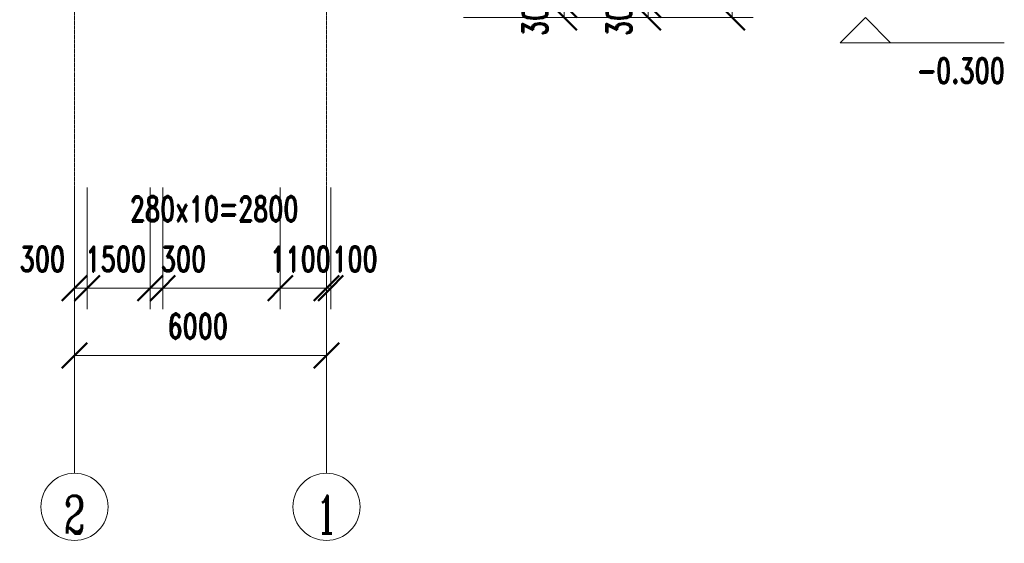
# Model space of a CAD drawing. Header units: millimetres. Extents: x -24014 to 16137, y -12816 to 24416.
# Tile 2 of 15: x -7304 to 16137, y -12816 to -353. Entities that reach past the tile are written whole.
import ezdxf

# ---------------------------------------------------------------- set-up
doc = ezdxf.new("R2010")
doc.units = ezdxf.units.MM
doc.linetypes.add('轴网线', pattern=[22.24, 12.7, -3.18, 3.18, -3.18])
for name, color, linetype, lineweight in [('A-ANNO-DIMS', 211, 'Continuous', 13), ('A-ANNO-DIMS-200', 211, 'Continuous', 13), ('A-FLOR-LEVL', 51, 'Continuous', 13), ('S-GRID', 1, 'Continuous', 13), ('S-GRID-IDEN', 1, 'Continuous', 13)]:
    doc.layers.add(name, color=color, linetype=linetype, lineweight=lineweight)
doc.styles.add('RomanC', font='romanc__.ttf', dxfattribs={"width": 0.65, "height": 900})
doc.styles.add('RomanD', font='romand__.ttf', dxfattribs={"width": 0.7, "height": 600})
doc.dimstyles.new('对角线_-_3mm_RomanD', dxfattribs={"dimscale": 304.8, "dimtxt": 600, "dimasz": 1.968504, "dimexe": 1.64042, "dimexo": 0.0625, "dimgap": 0.656168, "dimtad": 1, "dimdec": 0, "dimzin": 0, "dimdsep": 46, "dimtxsty": 'RomanD', "dimblk1": 'OBLIQUE', "dimblk2": 'OBLIQUE', "dimsah": 1, "dimcen": 0.09, "dimazin": 0, "dimtfac": 1, "dimtdec": 4, "dimtix": 1, "dimtmove": 0, "dimatfit": 3, "dimfxl": 7.874016, "dimfxlon": 1, "dimtvp": 1, "dimtolj": 1, "dimtzin": 0, "dimarcsym": 2})
doc.dimstyles.new('对角线_-_3mm_RomanD_1', dxfattribs={"dimscale": 304.8, "dimtxt": 600, "dimasz": 1.968504, "dimexe": 1.64042, "dimexo": 0.0625, "dimgap": 0.656168, "dimtad": 1, "dimdec": 0, "dimzin": 0, "dimdsep": 46, "dimtxsty": 'RomanD', "dimblk1": 'OBLIQUE', "dimblk2": 'OBLIQUE', "dimsah": 1, "dimcen": 0.09, "dimazin": 0, "dimtfac": 1, "dimtdec": 4, "dimtix": 1, "dimtmove": 2, "dimatfit": 3, "dimfxl": 7.874016, "dimfxlon": 1, "dimtvp": 1, "dimtolj": 1, "dimtzin": 0, "dimarcsym": 2})

# ---------------------------------------------------------------- blocks, each defined once
blk = doc.blocks.new('标高 - 标高标头_下-116213-2-2剖面图')
at = {"layer": 'A-FLOR-LEVL'}
for p, q in [((-20782, -900), (-20182, -300)), ((-19582, -900), (-20182, -300)), ((-19582, -900), (-23490, -900))]:
    blk.add_line(p, q, dxfattribs=at)
blk = doc.blocks.new('轴网 - 宽度系数 0_65-155799-2-2剖面图')
at = {"layer": 'S-GRID-IDEN'}
blk.add_circle((0, -11949), 800, dxfattribs=at)
blk = doc.blocks.new('DIMBLOCK23-2-2剖面图')
at = {"layer": 'A-ANNO-DIMS-200', "lineweight": 50}
for p, q in [((9661, 20400), (9361, 20700)), ((9661, 20400), (9961, 20100)), ((9661, -300), (9361, 0)), ((9661, -300), (9961, -600))]:
    blk.add_line(p, q, dxfattribs=at)
at = {"layer": 'A-ANNO-DIMS-200'}
for p, q in [((7261, 20400), (10161, 20400)), ((9661, 20400), (7261, 20400)), ((9661, -300), (9661, 20400)), ((7261, -300), (10161, -300)), ((9661, -300), (7261, -300))]:
    blk.add_line(p, q, dxfattribs=at)
at = {"layer": 'A-ANNO-DIMS-200', "color": 0, "insert": (8665, 9069), "char_height": 600, "width": 2353.85, "attachment_point": 1, "rotation": 90, "line_spacing_factor": 1.142308, "style": 'RomanD'}
blk.add_mtext('20700', dxfattribs=at)
blk = doc.blocks.new('_Oblique')
at = {"color": 0, "linetype": 'ByBlock', "lineweight": -2}
blk.add_line((-0.5, -0.5), (0.5, 0.5), dxfattribs=at)
blk = doc.blocks.new('DIMBLOCK24-2-2剖面图')
at = {"layer": 'A-ANNO-DIMS-200', "lineweight": 50}
for p, q in [((7661, 0), (7361, 300)), ((7661, 0), (7961, -300)), ((7661, -300), (7361, 0)), ((7661, -300), (7961, -600))]:
    blk.add_line(p, q, dxfattribs=at)
at = {"layer": 'A-ANNO-DIMS-200'}
for p, q in [((5261, 0), (8161, 0)), ((7661, 0), (5261, 0)), ((7661, -300), (7661, 0)), ((5261, -300), (8161, -300)), ((7661, -300), (5261, -300))]:
    blk.add_line(p, q, dxfattribs=at)
at = {"layer": 'A-ANNO-DIMS-200', "color": 0, "insert": (6665, -738), "char_height": 600, "width": 1412.31, "attachment_point": 1, "rotation": 90, "line_spacing_factor": 1.142308, "style": 'RomanD'}
blk.add_mtext('300', dxfattribs=at)
blk = doc.blocks.new('DIMBLOCK31-2-2剖面图')
at = {"layer": 'A-ANNO-DIMS-200', "lineweight": 50}
for p, q in [((5661, 0), (5361, 300)), ((5661, 0), (5961, -300)), ((5661, -300), (5361, 0)), ((5661, -300), (5961, -600))]:
    blk.add_line(p, q, dxfattribs=at)
at = {"layer": 'A-ANNO-DIMS-200'}
for p, q in [((3261, 0), (6161, 0)), ((5661, 0), (3261, 0)), ((5661, -300), (5661, 0)), ((3261, -300), (6161, -300)), ((5661, -300), (3261, -300))]:
    blk.add_line(p, q, dxfattribs=at)
at = {"layer": 'A-ANNO-DIMS-200', "color": 0, "insert": (4665, -738), "char_height": 600, "width": 1412.31, "attachment_point": 1, "rotation": 90, "line_spacing_factor": 1.142308, "style": 'RomanD'}
blk.add_mtext('300', dxfattribs=at)
blk = doc.blocks.new('DIMBLOCK41-2-2剖面图')
at = {"layer": 'A-ANNO-DIMS-200'}
for p, q in [((-6000, -5944), (-6000, -8844)), ((-6000, -8344), (-6000, -5944)), ((0, -5944), (0, -8844)), ((0, -8344), (0, -5944)), ((0, -8344), (-6000, -8344))]:
    blk.add_line(p, q, dxfattribs=at)
at = {"layer": 'A-ANNO-DIMS-200', "lineweight": 50}
for p, q in [((-6000, -8344), (-5700, -8044)), ((0, -8344), (300, -8044)), ((-6000, -8344), (-6300, -8644)), ((0, -8344), (-300, -8644))]:
    blk.add_line(p, q, dxfattribs=at)
at = {"layer": 'A-ANNO-DIMS-200', "color": 0, "insert": (-3785, -7348), "char_height": 600, "width": 1883.08, "attachment_point": 1, "line_spacing_factor": 1.142308, "style": 'RomanD'}
blk.add_mtext('6000', dxfattribs=at)
blk = doc.blocks.new('DIMBLOCK42-2-2剖面图')
at = {"layer": 'A-ANNO-DIMS-200'}
for p, q in [((0, -4344), (0, -7244)), ((0, -6744), (0, -4344)), ((100, -4344), (100, -7244)), ((100, -6744), (100, -4344)), ((100, -6744), (0, -6744))]:
    blk.add_line(p, q, dxfattribs=at)
at = {"layer": 'A-ANNO-DIMS-200', "lineweight": 50}
for p, q in [((0, -6744), (300, -6444)), ((100, -6744), (400, -6444)), ((0, -6744), (-300, -7044)), ((100, -6744), (-200, -7044))]:
    blk.add_line(p, q, dxfattribs=at)
at = {"layer": 'A-ANNO-DIMS-200', "color": 0, "insert": (138, -5748), "char_height": 600, "width": 1412.31, "attachment_point": 1, "line_spacing_factor": 1.142308, "style": 'RomanD'}
blk.add_mtext('100', dxfattribs=at)
blk = doc.blocks.new('DIMBLOCK43-2-2剖面图')
at = {"layer": 'A-ANNO-DIMS-200'}
for p, q in [((-1100, -4344), (-1100, -7244)), ((-1100, -6744), (-1100, -4344)), ((0, -4344), (0, -7244)), ((0, -6744), (0, -4344)), ((0, -6744), (-1100, -6744))]:
    blk.add_line(p, q, dxfattribs=at)
at = {"layer": 'A-ANNO-DIMS-200', "lineweight": 50}
for p, q in [((-1100, -6744), (-800, -6444)), ((0, -6744), (300, -6444)), ((-1100, -6744), (-1400, -7044)), ((0, -6744), (-300, -7044))]:
    blk.add_line(p, q, dxfattribs=at)
at = {"layer": 'A-ANNO-DIMS-200', "color": 0, "insert": (-1335, -5748), "char_height": 600, "width": 1883.08, "attachment_point": 1, "line_spacing_factor": 1.142308, "style": 'RomanD'}
blk.add_mtext('1100', dxfattribs=at)
blk = doc.blocks.new('DIMBLOCK44-2-2剖面图')
at = {"layer": 'A-ANNO-DIMS-200'}
for p, q in [((-3900, -4344), (-3900, -7244)), ((-3900, -6744), (-3900, -4344)), ((-1100, -4344), (-1100, -7244)), ((-1100, -6744), (-1100, -4344)), ((-1100, -6744), (-3900, -6744))]:
    blk.add_line(p, q, dxfattribs=at)
at = {"layer": 'A-ANNO-DIMS-200', "lineweight": 50}
for p, q in [((-3900, -6744), (-3600, -6444)), ((-1100, -6744), (-800, -6444)), ((-3900, -6744), (-4200, -7044)), ((-1100, -6744), (-1400, -7044))]:
    blk.add_line(p, q, dxfattribs=at)
at = {"layer": 'A-ANNO-DIMS-200', "color": 0, "insert": (-4681, -4557), "char_height": 600, "width": 5233.85, "attachment_point": 1, "line_spacing_factor": 1.142308, "style": 'RomanD'}
blk.add_mtext('280x10=2800', dxfattribs=at)
blk = doc.blocks.new('DIMBLOCK45-2-2剖面图')
at = {"layer": 'A-ANNO-DIMS-200'}
for p, q in [((-4200, -4344), (-4200, -7244)), ((-4200, -6744), (-4200, -4344)), ((-3900, -4344), (-3900, -7244)), ((-3900, -6744), (-3900, -4344)), ((-3900, -6744), (-4200, -6744))]:
    blk.add_line(p, q, dxfattribs=at)
at = {"layer": 'A-ANNO-DIMS-200', "lineweight": 50}
for p, q in [((-4200, -6744), (-3900, -6444)), ((-3900, -6744), (-3600, -6444)), ((-4200, -6744), (-4500, -7044)), ((-3900, -6744), (-4200, -7044))]:
    blk.add_line(p, q, dxfattribs=at)
at = {"layer": 'A-ANNO-DIMS-200', "color": 0, "insert": (-3944, -5748), "char_height": 600, "width": 1412.31, "attachment_point": 1, "line_spacing_factor": 1.142308, "style": 'RomanD'}
blk.add_mtext('300', dxfattribs=at)
blk = doc.blocks.new('DIMBLOCK46-2-2剖面图')
at = {"layer": 'A-ANNO-DIMS-200'}
for p, q in [((-5700, -4344), (-5700, -7244)), ((-5700, -6744), (-5700, -4344)), ((-4200, -4344), (-4200, -7244)), ((-4200, -6744), (-4200, -4344)), ((-4200, -6744), (-5700, -6744))]:
    blk.add_line(p, q, dxfattribs=at)
at = {"layer": 'A-ANNO-DIMS-200', "lineweight": 50}
for p, q in [((-5700, -6744), (-5400, -6444)), ((-4200, -6744), (-3900, -6444)), ((-5700, -6744), (-6000, -7044)), ((-4200, -6744), (-4500, -7044))]:
    blk.add_line(p, q, dxfattribs=at)
at = {"layer": 'A-ANNO-DIMS-200', "color": 0, "insert": (-5735, -5748), "char_height": 600, "width": 1883.08, "attachment_point": 1, "line_spacing_factor": 1.142308, "style": 'RomanD'}
blk.add_mtext('1500', dxfattribs=at)
blk = doc.blocks.new('DIMBLOCK47-2-2剖面图')
at = {"layer": 'A-ANNO-DIMS-200'}
for p, q in [((-6000, -4344), (-6000, -7244)), ((-6000, -6744), (-6000, -4344)), ((-5700, -4344), (-5700, -7244)), ((-5700, -6744), (-5700, -4344)), ((-5700, -6744), (-6000, -6744))]:
    blk.add_line(p, q, dxfattribs=at)
at = {"layer": 'A-ANNO-DIMS-200', "lineweight": 50}
for p, q in [((-6000, -6744), (-5700, -6444)), ((-5700, -6744), (-5400, -6444)), ((-6000, -6744), (-6300, -7044)), ((-5700, -6744), (-6000, -7044))]:
    blk.add_line(p, q, dxfattribs=at)
at = {"layer": 'A-ANNO-DIMS-200', "color": 0, "insert": (-7304, -5748), "char_height": 600, "width": 1412.31, "attachment_point": 1, "line_spacing_factor": 1.142308, "style": 'RomanD'}
blk.add_mtext('300', dxfattribs=at)

msp = doc.modelspace()

# ---------------------------------------------------------------- linework, layer by layer
at = {"layer": 'S-GRID', "linetype": '轴网线'}
for p, q in [((-6000, -6149), (-6000, 19416)), ((0, -6149), (0, 19416))]:
    msp.add_line(p, q, dxfattribs=at)
at = {"layer": 'S-GRID'}
for p, q in [((-6000, -11149), (-6000, -6149)), ((0, -11149), (0, -6149))]:
    msp.add_line(p, q, dxfattribs=at)

# ---------------------------------------------------------------- block references
at = {"layer": 'A-FLOR-LEVL', "extrusion": (0, 0, -1)}
msp.add_blockref('标高 - 标高标头_下-116213-2-2剖面图', (7353.2, 0), dxfattribs=at)
at = {"layer": 'S-GRID-IDEN'}
for p in [(-6000, 0), (0, 0)]:
    msp.add_blockref('轴网 - 宽度系数 0_65-155799-2-2剖面图', p, dxfattribs=at)

# ---------------------------------------------------------------- texts
at = {"layer": 'A-FLOR-LEVL', "insert": (16150, -1266.6), "char_height": 600, "width": 2700, "attachment_point": 3, "line_spacing_factor": 1.142308, "style": 'RomanD'}
msp.add_mtext('-0.300', dxfattribs=at)
at = {"layer": 'S-GRID-IDEN', "char_height": 900, "width": 658.735, "attachment_point": 2, "line_spacing_factor": 1.132075, "style": 'RomanC'}
for s, insert in [('\\fRomanC|b0|i0|c134|p2|;\\W.65;2', (-6001.4, -11683)), ('\\fRomanC|b0|i0|c134|p2|;\\W.65;1', (-1.4, -11683))]:
    msp.add_mtext(s, dxfattribs=dict(at, insert=insert))

# ---------------------------------------------------------------- dimensions: what is measured, and where the dimension line sits
at = {"layer": 'A-ANNO-DIMS'}
for base, p1, p2, angle, override, picture, middle in [((9661.3, 20400), (7261.3, -300), (7261.3, 20400), 90, {"dimpost": '<>', "dimfxl": 20700}, 'DIMBLOCK23-2-2剖面图', (9161.3, 10050)), ((5661.3, 0), (3261.3, -300), (3261.3, 0), 90, {"dimpost": '<>', "dimfxl": 300}, 'DIMBLOCK31-2-2剖面图', (5161.3, -150)), ((7661.3, 0), (5261.3, -300), (5261.3, 0), 90, {"dimpost": '<>', "dimfxl": 300}, 'DIMBLOCK24-2-2剖面图', (7161.3, -150)), ((-1100, -6743.7), (0, -4343.7), (-1100, -4343.7), 0, {"dimpost": '<>', "dimfxl": 1100}, 'DIMBLOCK43-2-2剖面图', (-550, -6243.7))]:
    dim = msp.add_linear_dim(base=base, p1=p1, p2=p2, angle=angle, dimstyle='对角线_-_3mm_RomanD', override=override, dxfattribs=at)
    dim.commit()
    dim.dimension.update_dxf_attribs({"geometry": picture, "text_midpoint": middle})
for base, p1, p2, override, picture, middle in [((-6000, -6743.7), (-5700, -4343.7), (-6000, -4343.7), {"dimpost": '<>', "dimfxl": 300}, 'DIMBLOCK47-2-2剖面图', (-6598, -6147.5)), ((-4200, -6743.7), (-3900, -4343.7), (-4200, -4343.7), {"dimpost": '<>', "dimfxl": 300}, 'DIMBLOCK45-2-2剖面图', (-3238.3, -6147.5)), ((0, -6743.7), (100, -4343.7), (0, -4343.7), {"dimpost": '<>', "dimfxl": 100}, 'DIMBLOCK42-2-2剖面图', (844.2, -6147.5))]:
    dim = msp.add_linear_dim(base=base, p1=p1, p2=p2, dimstyle='对角线_-_3mm_RomanD_1', override=override, dxfattribs=at)
    dim.commit()
    dim.dimension.update_dxf_attribs({"geometry": picture, "text_midpoint": middle, "dimtype": 160})
for base, p1, p2, override, picture, middle in [((-5700, -6743.7), (-4200, -4343.7), (-5700, -4343.7), {"dimpost": '<>', "dimfxl": 1500}, 'DIMBLOCK46-2-2剖面图', (-4950, -6243.7)), ((-6000, -8343.7), (0, -5943.7), (-6000, -5943.7), {"dimpost": '<>', "dimfxl": 6000}, 'DIMBLOCK41-2-2剖面图', (-3000, -7843.7))]:
    dim = msp.add_linear_dim(base=base, p1=p1, p2=p2, dimstyle='对角线_-_3mm_RomanD', override=override, dxfattribs=at)
    dim.commit()
    dim.dimension.update_dxf_attribs({"geometry": picture, "text_midpoint": middle})
dim = msp.add_linear_dim(base=(-3900, -6743.7), p1=(-1100, -4343.7), p2=(-3900, -4343.7), text='280x10=2800', dimstyle='对角线_-_3mm_RomanD_1', override={"dimpost": '<>', "dimfxl": 2800}, dxfattribs=at)
dim.commit()
dim.dimension.update_dxf_attribs({"geometry": 'DIMBLOCK44-2-2剖面图', "text_midpoint": (-2063.8, -4957.3), "dimtype": 160})

doc.saveas('drawing.dxf')
